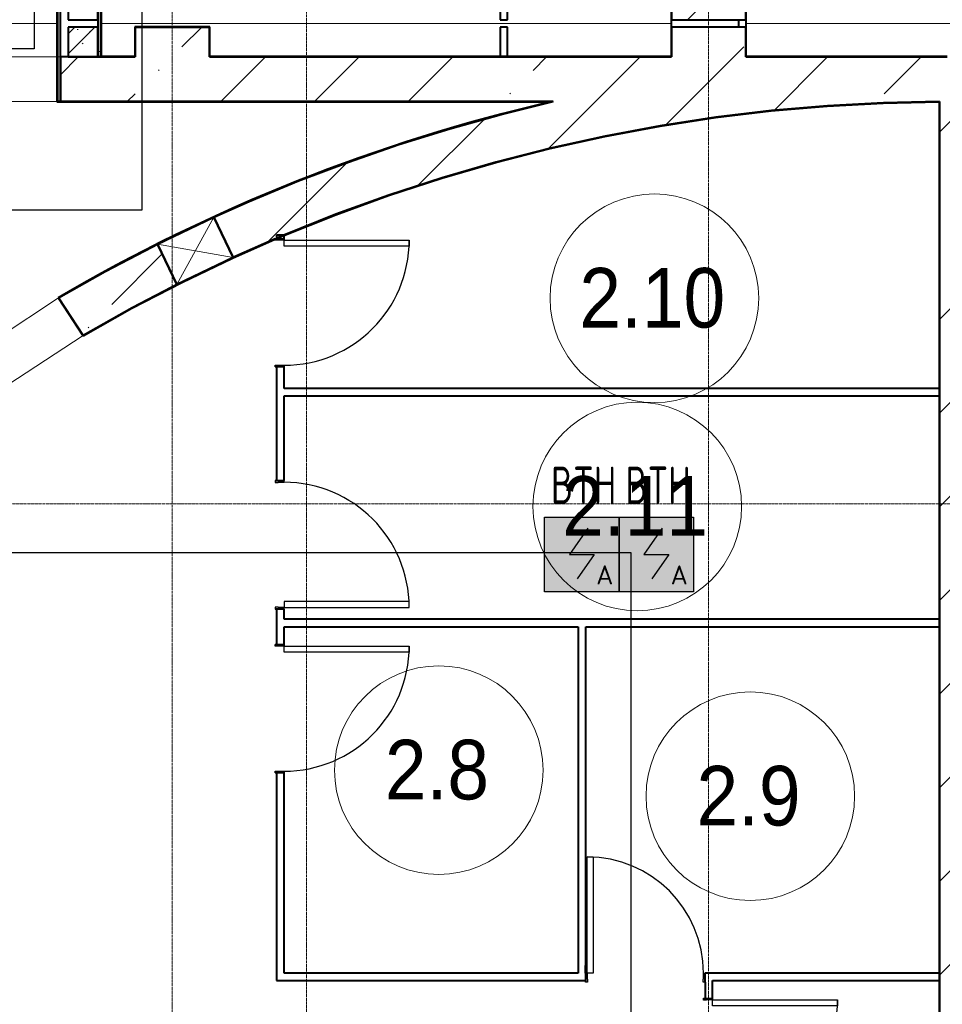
# Model space of a CAD drawing. Header units: millimetres. Extents: x -135639 to 224623, y -383017 to -59102.
# Tile 26 of 256: x 15570 to 21763, y -290875 to -284266. Entities that reach past the tile are written whole.
import ezdxf
from ezdxf.enums import TextEntityAlignment as Align

# ---------------------------------------------------------------- set-up
doc = ezdxf.new("R2010")
doc.units = ezdxf.units.MM
for name, pattern in [('CONTINOUS', [0]), ('Линия сетки', [25, 20, -2.5, 0, -2.5]), ('Штрих_3_1_5_', [4.5, 3, -1.5]), ('Штриховая_ш3 п1_5', [4.5, 3, -1.5])]:
    doc.linetypes.add(name, pattern=pattern)
for name, color, linetype, lineweight in [('A-000-M_MASS', 7, 'Continuous', 18), ('A-010-A_ROOM', 7, 'Continuous', 20), ('A-200-M_WALL', 7, 'Continuous', 18), ('A-200-M_WALL_EXT', 7, 'Continuous', 18), ('A-200-M_WALL_INT', 7, 'Continuous', 18), ('A-200-M_WALL_PAT', 7, 'Continuous', 40), ('A-314-M_WINDOW', 7, 'Continuous', 18), ('A-325-M_DOOR', 7, 'Continuous', 18), ('A-325-M_DOOR__FRAME', 7, 'Continuous', 30), ('A-325-M_DOOR_OPENING', 7, 'Continuous', 18), ('A-325-M_DOOR_PANEL', 7, 'Continuous', 30), ('S-280-M_COLUMN', 7, 'Continuous', 18), ('Z-030-M_GRID', 7, 'Continuous', 9), ('Z-060-M_DETAIL', 7, 'Continuous', 18), ('ПС', 7, 'Continuous', 40), ('СС-011-ПОЖ-СИГНАЛИЗАЦИЯ', 1, 'Continuous', 30)]:
    doc.layers.add(name, color=color, linetype=linetype, lineweight=lineweight)
doc.layers.add('A-010-M_ROOM_SEPARATION', color=4, linetype='Штриховая_ш3 п1_5', lineweight=40, true_color=0x00ffff)
doc.styles.add('1111', font='isocpeur.ttf')
doc.styles.add('Arial_2', font='arial.ttf', dxfattribs={"width": 0.9, "height": 400})
pattern_1 = [(0, (0, 0), (812.8, 203.2), [67.056, -542.544, 67.056, -542.544, -3251.2]), (0, (0, 0), (812.8, 203.2), [-1219.2, 67.056, -1152.144, 67.056, -542.544, -1422.4]), (0, (0, 0), (812.8, 203.2), [-3048, 67.056, -339.344, 67.056, -948.944]), (120, (304.8, 101.6), (-582.37636, 602.30545), [67.056, -542.544, 67.056, -542.544, -3251.2]), (120, (304.8, 101.6), (-582.37636, 602.30545), [-1219.2, 67.056, -1152.144, 67.056, -542.544, -1422.4]), (120, (304.8, 101.6), (-582.37636, 602.30545), [-3048, 67.056, -339.344, 67.056, -948.944]), (240, (406.4, 508), (-230.42364, -805.50545), [67.056, -542.544, 67.056, -542.544, -3251.2]), (240, (406.4, 508), (-230.42364, -805.50545), [-1219.2, 67.056, -1152.144, 67.056, -542.544, -1422.4]), (240, (406.4, 508), (-230.42364, -805.50545), [-3048, 67.056, -339.344, 67.056, -948.944])]
pattern_2 = [(45, (0, 0), (-628.618, 628.618), []), (45, (628.6, 0), (-628.618, 628.618), [1111.25, -222.25, 6.706, -215.544])]

# ---------------------------------------------------------------- blocks, each defined once
blk = doc.blocks.new('101_Дверь_Однопольная - _ПЧ_800х1800_ПХА_Пр-3600871-B2_-11_400_')
at = {"layer": 'A-325-M_DOOR', "color": 253, "lineweight": 30, "true_color": 0xaaaaaa}
for p, q in [((-431, 25), (-430, 25)), ((-431, -35), (-431, 25)), ((-430, 25), (-430, -35)), ((430, -35), (430, 25)), ((430, 25), (431, 25)), ((431, 25), (431, -35)), ((-430, -35), (-431, -35)), ((431, -35), (430, -35))]:
    blk.add_line(p, q, dxfattribs=at)
at = {"layer": 'A-325-M_DOOR__FRAME', "color": 253, "true_color": 0xaaaaaa}
for p, q in [((-430, 25), (-420, 25)), ((-430, -35), (-430, 25)), ((-420, 25), (-420, -15)), ((420, 25), (430, 25)), ((420, -15), (420, 25)), ((430, 25), (430, -35)), ((-419, -35), (-430, -35)), ((-420, -15), (-419, -15)), ((-419, -15), (-419, -35)), ((419, -15), (420, -15)), ((419, -35), (419, -15)), ((430, -35), (419, -35))]:
    blk.add_line(p, q, dxfattribs=at)
at = {"layer": 'A-325-M_DOOR_PANEL', "color": 253, "true_color": 0xaaaaaa}
for p, q in [((-420, 865), (-380, 865)), ((-420, 25), (-420, 865)), ((-380, 865), (-380, 25)), ((-380, 25), (-420, 25))]:
    blk.add_line(p, q, dxfattribs=at)
blk.add_arc((-420, 25), 840, 0, 90, dxfattribs=at)
blk = doc.blocks.new('101_Дверь_Однопольная - _ПЧ_740х1800_ПХА_Пр-3632808-B2_-11_400_')
at = {"layer": 'A-325-M_DOOR', "color": 253, "lineweight": 30, "true_color": 0xaaaaaa}
for p, q in [((-401, 25), (-400, 25)), ((-401, -35), (-401, 25)), ((-400, 25), (-400, -35)), ((400, -35), (400, 25)), ((400, 25), (401, 25)), ((401, 25), (401, -35)), ((-400, -35), (-401, -35)), ((401, -35), (400, -35))]:
    blk.add_line(p, q, dxfattribs=at)
at = {"layer": 'A-325-M_DOOR__FRAME', "color": 253, "true_color": 0xaaaaaa}
for p, q in [((-400, 25), (-390, 25)), ((-400, -35), (-400, 25)), ((-390, 25), (-390, -15)), ((390, 25), (400, 25)), ((390, -15), (390, 25)), ((400, 25), (400, -35)), ((-389, -35), (-400, -35)), ((-390, -15), (-389, -15)), ((-389, -15), (-389, -35)), ((389, -15), (390, -15)), ((389, -35), (389, -15)), ((400, -35), (389, -35))]:
    blk.add_line(p, q, dxfattribs=at)
at = {"layer": 'A-325-M_DOOR_PANEL', "color": 253, "true_color": 0xaaaaaa}
for p, q in [((-390, 805), (-350, 805)), ((-390, 25), (-390, 805)), ((-350, 805), (-350, 25)), ((-350, 25), (-390, 25))]:
    blk.add_line(p, q, dxfattribs=at)
blk.add_arc((-390, 25), 780, 0, 90, dxfattribs=at)
blk = doc.blocks.new('101_Дверь_Однопольная - _ПЧ_800х1800_Кладовая_Л-3601578-B2_-11_400_')
at = {"layer": 'A-325-M_DOOR', "color": 253, "lineweight": 30, "true_color": 0xaaaaaa}
for p, q in [((-430, 25), (-431, 25)), ((-431, 25), (-431, -35)), ((-430, -35), (-430, 25)), ((431, 25), (430, 25)), ((430, 25), (430, -35)), ((431, -35), (431, 25)), ((-431, -35), (-430, -35)), ((430, -35), (431, -35))]:
    blk.add_line(p, q, dxfattribs=at)
at = {"layer": 'A-325-M_DOOR__FRAME', "color": 253, "true_color": 0xaaaaaa}
for p, q in [((-420, 25), (-430, 25)), ((-430, 25), (-430, -35)), ((-420, -15), (-420, 25)), ((430, 25), (420, 25)), ((420, 25), (420, -15)), ((430, -35), (430, 25)), ((-430, -35), (-419, -35)), ((-419, -15), (-420, -15)), ((-419, -35), (-419, -15)), ((420, -15), (419, -15)), ((419, -15), (419, -35)), ((419, -35), (430, -35))]:
    blk.add_line(p, q, dxfattribs=at)
at = {"layer": 'A-325-M_DOOR_PANEL', "color": 253, "true_color": 0xaaaaaa}
for p, q in [((420, 865), (380, 865)), ((380, 865), (380, 25)), ((420, 25), (420, 865)), ((380, 25), (420, 25))]:
    blk.add_line(p, q, dxfattribs=at)
blk.add_arc((420, 25), 840, 90, 180, dxfattribs=at)
blk = doc.blocks.new('180_ДефШов_ОснЛиния_ - Накладной профиль шир_ 50 мм Пол-3646960-B2_-11_400_')
at = {"layer": 'A-000-M_MASS', "color": 253, "true_color": 0xaaaaaa}
blk.add_line((4, 0), (1154, 0), dxfattribs=at)
blk = doc.blocks.new('180_ДефШов_ОснЛиния_ - Накладной профиль шир_ 50 мм Пол-3648245-B2_-11_400_')
at = {"layer": 'A-000-M_MASS', "color": 253, "true_color": 0xaaaaaa}
blk.add_line((25, 0), (250, 0), dxfattribs=at)
blk = doc.blocks.new('180_ДефШов_ОснЛиния_ - Накладной профиль шир_ 50 мм Пол-3647563-B2_-11_400_')
at = {"layer": 'A-000-M_MASS', "color": 253, "true_color": 0xaaaaaa}
blk.add_line((0, 0), (3100, 0), dxfattribs=at)
blk = doc.blocks.new('180_ДефШов_ОснЛиния_ - Накладной профиль Угловой шир_ 50 мм Пол-3647981-B2_-11_400_')
at = {"layer": 'A-000-M_MASS', "color": 253, "true_color": 0xaaaaaa}
blk.add_line((0, 0), (500, 0), dxfattribs=at)
blk = doc.blocks.new('135_SLK_GD_AR_rvt-1-B2_-11_400_')
at = {"layer": 'A-200-M_WALL_PAT', "lineweight": 9, "true_color": 0xaaaaaa}
h = blk.add_hatch(dxfattribs=at)
h.set_pattern_fill('FP_4', color=253, style=0, pattern_type=2)
h.set_pattern_definition(pattern_1)
h.paths.add_polyline_path([(24400, 76900), (24400, 80700), (24380, 80700), (24380, 76900)])
h = blk.add_hatch(dxfattribs=at)
h.set_pattern_fill('FP_4', color=253, style=0, pattern_type=2)
h.set_pattern_definition(pattern_1)
h.paths.add_polyline_path([(24650, 77200), (24670, 77202), (24670, 80410), (24650, 80410), (24650, 77202)])
h = blk.add_hatch(dxfattribs=at)
h.set_pattern_fill('FP_1', color=253, style=0, pattern_type=2)
h.set_pattern_definition([(50, (0, 0), (437.2423, -38.2536), [45.72, -502.92]), (355, (0, 0), (-84.5828, 458.5367), [36.576, -402.336]), (100.451, (36.44, -3.2), (352.662, 420.2802), [38.856, -427.416]), (46.184, (0, 121.9), (650.59, -100.9033), [68.58, -754.38]), (96.636, (54.2, 113.5), (569.766, 593.8263), [58.284, -641.125]), (351.184, (0, 121.9), (569.7716, 593.8214), [54.864, -603.504]), (21, (60.96, 91.44), (363.875, -245.4366), [45.72, -502.92]), (326, (60.96, 91.44), (148.3253, 442.0518), [36.576, -402.336]), (71.451, (91.3, 71), (512.201, 196.6115), [38.856, -427.416]), (37.5, (0, 0), (7.41278, 202.9318), [6.706, -390.754, 6.706, -401.726, -403.86]), (37.5, (0, 0), (7.41278, 202.9318), [-805.891, 6.706, -397.154]), (7.5, (0, 0), (160.36715, 240.43305), [6.706, -226.162, 6.706, -381.61, -153.924]), (7.5, (0, 0), (160.36715, 240.43305), [-621.182, 6.706, -147.218]), (327.5, (-135.94, 0), (325.41783, -13.7491), [6.706, -145.694, 6.706, -468.782, -630.936]), (327.5, (-135.94, 0), (325.41783, -13.7491), [-627.888, 6.706, -624.23]), (317.5, (-196.9, 0), (355.51, 61.0244), [6.706, -191.414, 6.706, -309.067, -448.056]), (317.5, (-196.9, 0), (355.51, 61.0244), [-513.893, 6.706, -441.35])])
h.paths.add_polyline_path([(24650, 77200), (24650, 77400), (24450, 77400), (24450, 77200)])
h = blk.add_hatch(dxfattribs=at)
h.set_pattern_fill('FP_2', color=253, style=0, pattern_type=2)
h.set_pattern_definition([(45, (0, 0), (-202.0558, 202.0558), []), (45, (134.7, 0), (-202.0558, 202.0558), [])])
h.paths.add_polyline_path([(24650, 77200), (24650, 77400), (24450, 77400), (24450, 77200)])
at = {"layer": 'A-010-M_ROOM_SEPARATION', "color": 131, "linetype": 'Штрих_3_1_5_', "true_color": 0xaaffff}
blk.add_line((28950, 77450), (28950, 77400), dxfattribs=at)
at = {"layer": 'A-200-M_WALL', "color": 253, "lineweight": 40, "true_color": 0xaaaaaa}
for p, q in [((24380, 80700), (24380, 76900)), ((24670, 77202), (24670, 80405)), ((24670, 77200), (24670, 77202)), ((24380, 76900), (24375, 76900)), ((24400, 76900), (24380, 76900))]:
    blk.add_line(p, q, dxfattribs=at)
at = {"layer": 'A-200-M_WALL_INT', "color": 253, "lineweight": 40, "true_color": 0xaaaaaa}
for p, q in [((24375, 80705), (24375, 76900)), ((24400, 76900), (24400, 80680)), ((24450, 80630), (24450, 77450)), ((27350, 80600), (27350, 77450)), ((27400, 77450), (27400, 80600)), ((24650, 77450), (24650, 80430)), ((24650, 80405), (24650, 77202)), ((24675, 77202), (24675, 80405)), ((28498, 78252), (28498, 77202)), ((29002, 77202), (29002, 78250)), ((24450, 77450), (24650, 77450)), ((24450, 77400), (24450, 77200)), ((24650, 77400), (24450, 77400)), ((24650, 77200), (24650, 77400)), ((24900, 77402), (24898, 77402)), ((24898, 77402), (24898, 77202)), ((25402, 77402), (24900, 77402)), ((24900, 77202), (24900, 77400)), ((24900, 77400), (25400, 77400)), ((25400, 77400), (25400, 77200)), ((25402, 77400), (25402, 77402)), ((25402, 77202), (25402, 77400)), ((27350, 77450), (27400, 77450)), ((27350, 77400), (27350, 77200)), ((27400, 77400), (27350, 77400)), ((27400, 77200), (27400, 77400)), ((28500, 77202), (28500, 77450)), ((29000, 77450), (29000, 77200)), ((24450, 77200), (24650, 77200)), ((24650, 77202), (24650, 77200)), ((24650, 77200), (24670, 77200)), ((24670, 77200), (24900, 77200)), ((24898, 77202), (24675, 77202)), ((24900, 77200), (24900, 77202)), ((25400, 77200), (25402, 77200)), ((28498, 77202), (25402, 77202)), ((25402, 77200), (28500, 77200)), ((27350, 77200), (27400, 77200)), ((28500, 77200), (28500, 77202)), ((29000, 77200), (29002, 77200)), ((30350, 77202), (29002, 77202)), ((29002, 77200), (30350, 77200)), ((24375, 76900), (24375, 76898)), ((24375, 76898), (24400, 76898)), ((27706.1, 76900), (24400, 76900)), ((24400, 76898), (27688.6, 76898)), ((30298, 76897.9), (30298, 68502)), ((30300, 76897.9), (30300, 76899.9)), ((30300, 68500), (30300, 76897.9)), ((25839.7, 75978.6), (25555.6, 75852.9)), ((25850, 76004.1), (25850, 75981)), ((25900, 76004.1), (25850, 76004.1)), ((25900, 75981), (25900, 76004.1)), ((24384, 75583), (24385.1, 75581.4)), ((24385.1, 75581.4), (24549.9, 75330.2)), ((24551.6, 75331.2), (24386.9, 75582.4)), ((24549.9, 75330.2), (24551, 75328.5)), ((25850, 75119), (25850, 74356)), ((25900, 74975), (25900, 75119)), ((30300, 74975), (25900, 74975)), ((30300, 74925), (30300, 74975)), ((25900, 74356), (25900, 74925)), ((25900, 74925), (30300, 74925)), ((25850, 73494), (25850, 73256)), ((25900, 73425), (25900, 73494)), ((30300, 73425), (25900, 73425)), ((25900, 73256), (25900, 73375)), ((25900, 73375), (27875, 73375)), ((27875, 73375), (27875, 71050)), ((27925, 73375), (30300, 73375)), ((27925, 71100), (27925, 73375)), ((30300, 73375), (30300, 73425)), ((25850, 72394), (25850, 71000)), ((25900, 71050), (25900, 72394)), ((27924, 71050), (27924, 71100)), ((27924, 71100), (27925, 71100)), ((25850, 71000), (25900, 71000)), ((27875, 71050), (25900, 71050)), ((25900, 71000), (27924, 71000)), ((30300, 71050), (28726, 71050)), ((28726, 70990), (28726, 70881)), ((28775, 71000), (30300, 71000)), ((28775, 70881), (28775, 71000)), ((30300, 71000), (30300, 71050))]:
    blk.add_line(p, q, dxfattribs=at)
at = {"layer": 'A-200-M_WALL_INT', "color": 253, "lineweight": 40, "true_color": 0xaaaaaa, "flags": 128}
for points in [[(25429.6, 76125.2), (25665.2, 76230.2), (25996.4, 76367.5), (26331.5, 76494.7), (26670.4, 76611.6), (27012.7, 76718.2), (27358, 76814.4), (27706.1, 76900)], [(30300, 76899.9), (29923.4, 76892.1), (29547.2, 76871.9), (29172, 76839.5), (28797.9, 76794.8), (28425.6, 76737.8), (28055.3, 76668.7), (27687.4, 76587.5), (27322.5, 76494.3), (26960.7, 76389.2), (26602.6, 76272.3), (26248.6, 76143.8), (25898.9, 76003.7), (25846.7, 75981.6)], [(25851.5, 75981.5), (25897.9, 76001.1), (26247.5, 76141.2), (26601.5, 76269.8), (26959.5, 76386.7), (27321.1, 76491.9), (27686, 76585.1), (28053.7, 76666.4), (28424, 76735.5), (28796.2, 76792.5), (29170.2, 76837.3), (29545.4, 76869.8), (29921.5, 76890), (30298, 76897.9)], [(25130.9, 75983.1), (25338.4, 76082.9), (25388.8, 76106.4)], [(24386.9, 75582.4), (24698.9, 75758.8), (25016.2, 75925.7), (25051, 75943.3)], [(24551, 75328.5), (24879.3, 75513.1), (25213.4, 75686.9), (25553.1, 75849.6), (25839.7, 75976.4)], [(25198, 75681.4), (24880, 75515.8), (24551.6, 75331.2)]]:
    blk.add_lwpolyline(points, dxfattribs=at)
at = {"layer": 'A-200-M_WALL_INT', "color": 253, "lineweight": 40, "true_color": 0xaaaaaa}
blk.add_arc((30350, 65400), 11802, 103.03267, 120.3649, dxfattribs=at)
at = {"layer": 'A-000-M_MASS', "color": 253, "lineweight": 18, "true_color": 0xaaaaaa}
for name, p in [('180_ДефШов_ОснЛиния_ - Накладной профиль шир_ 50 мм Пол-3646960-B2_-11_400_', (23221, 77425)), ('180_ДефШов_ОснЛиния_ - Накладной профиль шир_ 50 мм Пол-3648245-B2_-11_400_', (24650, 77425)), ('180_ДефШов_ОснЛиния_ - Накладной профиль Угловой шир_ 50 мм Пол-3647981-B2_-11_400_', (24900, 77425)), ('180_ДефШов_ОснЛиния_ - Накладной профиль шир_ 50 мм Пол-3647563-B2_-11_400_', (25400, 77425)), ('180_ДефШов_ОснЛиния_ - Накладной профиль шир_ 50 мм Пол-3647563-B2_-11_400_', (29000, 77425))]:
    blk.add_blockref(name, p, dxfattribs=at)
at = {"layer": 'A-325-M_DOOR', "color": 253, "lineweight": 18, "true_color": 0xaaaaaa, "rotation": 269.9999999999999}
for name, p in [('101_Дверь_Однопольная - _ПЧ_800х1800_ПХА_Пр-3600871-B2_-11_400_', (25875, 75550)), ('101_Дверь_Однопольная - _ПЧ_800х1800_Кладовая_Л-3601578-B2_-11_400_', (25875, 73925)), ('101_Дверь_Однопольная - _ПЧ_800х1800_ПХА_Пр-3600871-B2_-11_400_', (25875, 72825)), ('101_Дверь_Однопольная - _ПЧ_800х1800_ПХА_Пр-3600871-B2_-11_400_', (28750, 70450))]:
    blk.add_blockref(name, p, dxfattribs=at)
at = {"layer": 'A-325-M_DOOR', "color": 253, "lineweight": 18, "true_color": 0xaaaaaa}
blk.add_blockref('101_Дверь_Однопольная - _ПЧ_740х1800_ПХА_Пр-3632808-B2_-11_400_', (28325, 71025), dxfattribs=at)
blk = doc.blocks.new('Бетон-Прямоугольная-Колонна - CLM_Подземные этажи_В40-500х800-V179-B2_-11_400_')
at = {"layer": 'S-280-M_COLUMN', "lineweight": 9, "true_color": 0xaaaaaa}
h = blk.add_hatch(dxfattribs=at)
h.set_pattern_fill('FP_58', color=253, style=0, pattern_type=2)
h.set_pattern_definition([(225, (28750, 77850), (628.618, -628.618), []), (225, (28121.4, 77850), (628.618, -628.618), [1111.25, -222.25, 6.706, -215.544])])
h.paths.add_polyline_path([(250, 400), (-250, 400), (-250, -400), (250, -400), (250, 325.2)])
at = {"layer": 'S-280-M_COLUMN', "color": 253, "lineweight": 40, "true_color": 0xaaaaaa}
for p, q in [((250, 400), (-250, 400)), ((-250, 400), (-250, -400)), ((250, -400), (250, 400)), ((-250, -400), (250, -400))]:
    blk.add_line(p, q, dxfattribs=at)
blk = doc.blocks.new('135_SLK_GD_KR_rvt-1-B2_-11_400_')
at = {"layer": 'S-280-M_COLUMN', "color": 253, "lineweight": 18, "true_color": 0xaaaaaa, "rotation": 180}
blk.add_blockref('Бетон-Прямоугольная-Колонна - CLM_Подземные этажи_В40-500х800-V179-B2_-11_400_', (28750, 77850), dxfattribs=at)
blk = doc.blocks.new('231_ADSK_Дверь_Проем - ADSK_Дверь_Проем-1497007-B2_-11_400_')
at = {"layer": 'A-325-M_DOOR_OPENING', "color": 253, "true_color": 0xaaaaaa}
for p, q in [((-600, 150), (600, 150)), ((-600, -150), (600, -150))]:
    blk.add_line(p, q, dxfattribs=at)
blk = doc.blocks.new('231_ADSK_Дверь_Проем - ADSK_Дверь_Проем-1497014-B2_-11_400_')
at = {"layer": 'A-325-M_DOOR_OPENING', "color": 253, "true_color": 0xaaaaaa}
for p, q in [((-600, 150), (600, 150)), ((-600, -150), (600, -150))]:
    blk.add_line(p, q, dxfattribs=at)
blk = doc.blocks.new('231_Отверстие прямоуг _Окно_Стена_ - Ниша под балку-1497011-B2_-11_400_')
at = {"layer": 'A-314-M_WINDOW', "color": 253, "lineweight": 50, "true_color": 0xaaaaaa}
for p, q in [((-85, -150), (-85, 150)), ((-85, 150), (335, 150)), ((335, 150), (335, -150)), ((335, -150), (-85, -150))]:
    blk.add_line(p, q, dxfattribs=at)
at = {"layer": 'Z-060-M_DETAIL', "color": 253, "true_color": 0xaaaaaa}
for p, q in [((-85, 150), (-85, -150)), ((335, 150), (-85, 150)), ((335, 150), (-85, -150)), ((-85, 150), (335, -150)), ((335, 150), (335, -150)), ((-85, -150), (335, -150))]:
    blk.add_line(p, q, dxfattribs=at)
blk = doc.blocks.new('135_SLK_K1-2-3_KR_rvt-1-B2_-11_400_')
at = {"layer": 'A-200-M_WALL_PAT', "lineweight": 9, "true_color": 0xaaaaaa}
h = blk.add_hatch(dxfattribs=at)
h.set_pattern_fill('FP_5', color=253, style=0, pattern_type=2)
h.set_pattern_definition(pattern_2)
h.paths.add_polyline_path([(27706.1, 76900), (27969.6, 76957.4), (28234.2, 77008.8), (28500, 77054.1), (28500, 77200), (25400, 77200), (25400, 76900), (27065.4, 76900)])
h.paths.add_polyline_path([(24400, 76900), (24900, 76900), (24900, 77200), (24400, 77200)])
h.paths.add_polyline_path([(22905.8, 76900), (23200, 76900), (23200, 77200), (21800, 77200), (21800, 76900)])
h.paths.add_polyline_path([(21300, 76900), (21300, 77200), (18200, 77200), (18200, 76900), (18746.2, 76900)])
h.paths.add_polyline_path([(17359.7, 76900), (17700, 76900), (17700, 77200), (15050, 77200), (15050, 76900), (15973.2, 76900)])
h.paths.add_polyline_path([(29000, 77122.5), (29336.5, 77156.4), (29673.9, 77180.6), (30011.8, 77195.2), (30350, 77200), (29000, 77200)])
h = blk.add_hatch(dxfattribs=at)
h.set_pattern_fill('FP_5', color=253, style=0, pattern_type=2)
h.set_pattern_definition(pattern_2)
h.paths.add_polyline_path([(19435.1, 69021.4), (19558.5, 69374.2), (19693.4, 69722.8), (19844.7, 70078.1), (19844.5, 70078.1), (19572.6, 70204.4), (19566.3, 70190.9), (19416, 69837.1), (19277.3, 69478.6), (19150.3, 69115.9)])
h.paths.add_polyline_path([(20005.7, 70423.8), (20164.9, 70739.8), (20343.8, 71068), (20533.3, 71390.2), (20733.1, 71706), (20943.2, 72015.2), (21163.1, 72317.5), (21392.8, 72612.4), (21631.9, 72899.7), (21880.2, 73179), (22137.5, 73450.2), (22403.5, 73712.8), (22677.8, 73966.7), (22960.3, 74211.5), (23250.6, 74447), (23548.3, 74672.9), (23383.5, 74924.1), (23077, 74692.2), (22778.3, 74450.4), (22487.5, 74198.9), (22205.1, 73938.2), (21931.4, 73668.4), (21666.5, 73389.8), (21410.9, 73102.8), (21164.8, 72807.6), (20928.4, 72504.5), (20702, 72193.9), (20485.9, 71876.1), (20280.2, 71551.4), (20085.2, 71220.1), (19901.1, 70882.7), (19742, 70567.2), (20013.6, 70440.6)])
h.paths.add_polyline_path([(38481.7, 73531.7), (38693.9, 73743.9), (38499.5, 73933.8), (38300.8, 74119.2), (38050, 74340.9), (38050, 74300), (37800, 74300), (37800, 74550.2), (37700, 74631.3), (37550.9, 74748.1), (37400, 74862.4), (37114, 75068.9), (36771.2, 75299), (36524.1, 75455.9), (36220.7, 75636), (35912.1, 75806.9), (35598.5, 75968.5), (35280.2, 76120.7), (34957.5, 76263.3), (34630.7, 76396.2), (34300.1, 76519.2), (33965.9, 76632.3), (33628.5, 76735.4), (33288.2, 76828.3), (32945.3, 76911.1), (32600, 76983.5), (32600, 76900), (32100, 76900), (32100, 77069.5), (31810, 77109.3), (31519.1, 77141.9), (31225, 77167.5), (30935.3, 77185.5), (30642.7, 77196.4), (30350, 77200), (30011.8, 77195.2), (29673.9, 77180.6), (29336.5, 77156.4), (29000, 77122.5), (29000, 76900), (28500, 76900), (28500, 77054.1), (28234.2, 77008.8), (27969.6, 76957.4), (27706.1, 76900), (27358, 76814.4), (27012.7, 76718.2), (26670.4, 76611.6), (26331.5, 76494.7), (25996.4, 76367.5), (25665.2, 76230.2), (25430, 76124.2), (25559.5, 75854.8), (25559.5, 75854.6), (25840, 75980), (25840, 75981), (25847.3, 75981), (25898.9, 76003.7), (26248.6, 76143.8), (26602.6, 76272.3), (26960.7, 76389.2), (27322.5, 76494.3), (27687.4, 76587.5), (28055.3, 76668.7), (28452, 76741.9), (28797.9, 76794.8), (29172, 76839.5), (29547.2, 76871.9), (29923.4, 76892.1), (30300, 76899.9), (30550, 76898.3), (30917.8, 76886), (31285, 76861.9), (31651.2, 76826.1), (32016.1, 76778.7), (32379.3, 76719.5), (32740.5, 76648.8), (33099.1, 76566.6), (33455, 76472.9), (33807.7, 76367.9), (34156.8, 76251.6), (34502.1, 76124.3), (34843.1, 75985.9), (35179.5, 75836.8), (35510.9, 75676.9), (35895.2, 75474.8), (36059.2, 75381.3), (36157.6, 75325.8), (36472.2, 75134.9), (36780.6, 74934), (37082.3, 74723.4), (37377.2, 74503.2), (37664.8, 74273.7), (37945, 74035.2), (38217.4, 73787.7)])
h.paths.add_polyline_path([(24551.6, 75331.2), (24880, 75515.8), (25180.9, 75672.9), (25051, 75942.7), (25016.2, 75925.7), (24698.9, 75758.8), (24386.9, 75582.4)])
h = blk.add_hatch(dxfattribs=at)
h.set_pattern_fill('FP_5', color=253, style=0, pattern_type=2)
h.set_pattern_definition(pattern_2)
h.paths.add_polyline_path([(30550, 68500), (30550, 76898.3), (30300, 76899.9), (30300, 68500)])
at = {"layer": 'S-280-M_COLUMN', "lineweight": 9, "true_color": 0xaaaaaa}
h = blk.add_hatch(dxfattribs=at)
h.set_pattern_fill('FP_5', color=253, style=0, pattern_type=2)
h.set_pattern_definition(pattern_2)
h.paths.add_polyline_path([(25400, 76900), (25400, 77400), (24900, 77400), (24900, 76900)])
h = blk.add_hatch(dxfattribs=at)
h.set_pattern_fill('FP_5', color=253, style=0, pattern_type=2)
h.set_pattern_definition(pattern_2)
h.paths.add_polyline_path([(28500, 76900), (29000, 76900), (29000, 77400), (28500, 77400), (28500, 77054.1)])
at = {"layer": 'A-200-M_WALL_EXT', "color": 253, "lineweight": 40, "true_color": 0xaaaaaa}
for p, q in [((24900, 77200), (24400, 77200)), ((24400, 77200), (24400, 76900)), ((28500, 77200), (25400, 77200)), ((30350, 77200), (29000, 77200)), ((24400, 76900), (24900, 76900)), ((25400, 76900), (27706.1, 76900)), ((30300, 76899.9), (30300, 68500)), ((25555.6, 75852.9), (25839.7, 75978.6)), ((24386.9, 75582.4), (24551.6, 75331.2))]:
    blk.add_line(p, q, dxfattribs=at)
at = {"layer": 'A-200-M_WALL_EXT', "color": 253, "lineweight": 40, "true_color": 0xaaaaaa, "flags": 128}
for points in [[(27706.1, 76900), (27358, 76814.4), (27012.7, 76718.2), (26670.4, 76611.6), (26331.5, 76494.7), (25996.4, 76367.5), (25665.2, 76230.2), (25429.6, 76125.2)], [(25846.7, 75981.6), (25898.9, 76003.7), (26248.6, 76143.8), (26602.6, 76272.3), (26960.7, 76389.2), (27322.5, 76494.3), (27687.4, 76587.5), (28055.3, 76668.7), (28425.6, 76737.8), (28797.9, 76794.8), (29172, 76839.5), (29547.2, 76871.9), (29923.4, 76892.1), (30300, 76899.9)], [(25388.8, 76106.4), (25338.4, 76082.9), (25130.9, 75983.1)], [(25051, 75943.3), (25016.2, 75925.7), (24698.9, 75758.8), (24386.9, 75582.4)], [(24551.6, 75331.2), (24880, 75515.8), (25198, 75681.4)]]:
    blk.add_lwpolyline(points, dxfattribs=at)
at = {"layer": 'S-280-M_COLUMN', "color": 253, "lineweight": 40, "true_color": 0xaaaaaa}
for p, q in [((25400, 77400), (24900, 77400)), ((24900, 77400), (24900, 77200)), ((25400, 77200), (25400, 77400)), ((29000, 77400), (28500, 77400)), ((28500, 77400), (28500, 77200)), ((29000, 77200), (29000, 77400)), ((24900, 76900), (25400, 76900))]:
    blk.add_line(p, q, dxfattribs=at)
at = {"layer": 'A-314-M_WINDOW', "color": 253, "lineweight": 18, "true_color": 0xaaaaaa, "rotation": 205.6641955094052}
blk.add_blockref('231_Отверстие прямоуг _Окно_Стена_ - Ниша под балку-1497011-B2_-11_400_', (25417.9, 75953.2), dxfattribs=at)
at = {"layer": 'A-325-M_DOOR', "color": 253, "lineweight": 18, "true_color": 0xaaaaaa}
for name, p, rotation in [('231_ADSK_Дверь_Проем - ADSK_Дверь_Проем-1497014-B2_-11_400_', (23800, 77050), 180), ('231_ADSK_Дверь_Проем - ADSK_Дверь_Проем-1497007-B2_-11_400_', (23967.7, 75127.5), 33.26928180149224)]:
    blk.add_blockref(name, p, dxfattribs=dict(at, rotation=rotation))
blk = doc.blocks.new('050_Марка_Помещение - Номер-620969-B2_-11_400_')
at = {"layer": 'A-010-A_ROOM', "color": 253, "true_color": 0xaaaaaa}
blk.add_circle((0, 0), 3.5, dxfattribs=at)
blk = doc.blocks.new('-2 этаж')
at = {"layer": 'Z-030-M_GRID', "color": 253, "linetype": 'Линия сетки', "true_color": 0xaaaaaa}
for p, q in [((284242.3, -369626.8), (284242.3, -260675.8)), ((285142.3, -367088.3), (285142.3, -260677.3)), ((287842.3, -369626.6), (287842.3, -260675.6)), ((415039.4, -275727.3), (255409.6, -275727.3))]:
    blk.add_line(p, q, dxfattribs=at)
at = {"lineweight": 5}
for name in ['135_SLK_GD_KR_rvt-1-B2_-11_400_', '135_SLK_GD_AR_rvt-1-B2_-11_400_', '135_SLK_K1-2-3_KR_rvt-1-B2_-11_400_']:
    blk.add_blockref(name, (259092.3, -349927.3), dxfattribs=at)
at = {"layer": 'A-010-A_ROOM', "color": 253, "true_color": 0xaaaaaa, "xscale": 199.9999999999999, "yscale": 199.9999999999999, "zscale": 199.9999999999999}
for p in [(287478.2, -274347.3), (287363.2, -275744.9), (286030.7, -277514.6), (288122.1, -277689.9)]:
    blk.add_blockref('050_Марка_Помещение - Номер-620969-B2_-11_400_', p, dxfattribs=at)
at = {"layer": 'A-010-A_ROOM', "color": 253, "lineweight": 9, "true_color": 0xaaaaaa, "char_height": 400, "attachment_point": 1, "style": 'Arial_2'}
for s, insert, width in [('2.10', (286974.7, -274143.9), 1212.151), ('2.11', (286859.6, -275541.4), 1212.151), ('2.8', (285669.3, -277311.2), 865.822), ('2.9', (287760.7, -277486.4), 865.822)]:
    blk.add_mtext(s, dxfattribs=dict(at, insert=insert, width=width))
blk = doc.blocks.new('*U4706')
at = {"lineweight": 35, "true_color": 0xffffff}
h = blk.add_hatch(color=7, dxfattribs=at)
h.dxf.hatch_style = 1
h.paths.add_polyline_path([(0, 499.6), (0, 0), (499.6, 0), (499.6, 499.6)])
at = {"color": 1, "linetype": 'ByBlock', "lineweight": -2}
for p, q in [((289.5, 426.3), (166.9, 249.8)), ((166.9, 249.8), (332.7, 249.8)), ((332.7, 249.8), (219.3, 86.3))]:
    blk.add_line(p, q, dxfattribs=at)
at = {"color": 1, "linetype": 'ByBlock', "lineweight": -2, "ltscale": 0.1}
blk.add_lwpolyline([(0, 499.6), (499.6, 499.6), (499.6, 0), (0, 0)], close=True, dxfattribs=at)
at = {"color": 1, "linetype": 'ByBlock', "lineweight": -2, "ltscale": 1000, "style": '1111'}
blk.add_text('A', height=128.1, dxfattribs=at).set_placement((403.4, 49.2), align=Align.CENTER)
at = {"color": 0, "linetype": 'ByBlock', "lineweight": -2, "style": '1111'}
blk.add_attdef('INDEX', (-63.3, -234.7), '', height=125, dxfattribs=at)
at = {"color": 0, "linetype": 'ByBlock', "lineweight": -2, "style": '1111', "flags": 1}
for tag, p in [('NAME_DEVICE', (-64.1, -421.2)), ('NUM_POM', (-81.6, -847))]:
    blk.add_attdef(tag, p, '', height=125, dxfattribs=at)
at = {"color": 0, "linetype": 'ByBlock', "lineweight": -2, "style": '1111', "width": 0.7}
blk.add_attdef('NUM_DEVICE', (-64.1, -629.5), '', height=125, dxfattribs=at)

msp = doc.modelspace()

# ---------------------------------------------------------------- linework, layer by layer
at = {"layer": 'СС-011-ПОЖ-СИГНАЛИЗАЦИЯ', "lineweight": 30}
for points in [[(4796.2, -295978), (8897.7, -295978), (8897.7, -292181.1), (8502.8, -292181.1), (8502.8, -286168.1), (9052.3, -286168.1), (9052.3, -280954.2), (8097.1, -280954.2), (8097.1, -280474.5), (15667.4, -280474.5), (15667.4, -284460.8), (14547.9, -284460.8), (14547.9, -285542.9), (16393, -285542.9), (16393, -277768.7), (18243.5, -277768.7), (18243.5, -280539.1), (26908.1, -280539.1)], [(22090.8, -296893.4), (18510.1, -296893.4), (18510.1, -300162.9), (15819.8, -300162.9), (15819.8, -291616.5), (19674.9, -291616.5), (19674.9, -287843.9), (14418, -287843.9), (14418, -291585.9), (11569.5, -291585.9), (11569.5, -298034.8), (11153.3, -298034.8), (11153.3, -305918.6), (12379.7, -306308.9), (20751.2, -306308.9), (20751.2, -308425.7), (22005.9, -308425.7)]]:
    msp.add_lwpolyline(points, dxfattribs=at)

# ---------------------------------------------------------------- block references
at = {"color": 0}
msp.add_blockref('-2 этаж', (-267647.8, -11788.6), dxfattribs=at)
at = {"layer": 'ПС', "color": 7, "linetype": 'CONTINOUS', "lineweight": 30, "ltscale": 100}
ref = msp.add_blockref('*U4706', (19093.4, -288106.3), dxfattribs=dict(at, xscale=1.000736, yscale=1.000736, zscale=1.000736))
ref.add_attrib('NUM_DEVICE', 'BTH', dxfattribs={"layer": '0', "color": 0, "linetype": 'ByBlock', "lineweight": -2, "ltscale": 100, "height": 250.18, "style": '1111', "width": 0.7}).set_placement((19355.2, -287515.8), align=Align.CENTER)
ref = msp.add_blockref('*U4706', (19593.4, -288106.3), dxfattribs=dict(at, xscale=1.000736, yscale=1.000736, zscale=1.000736))
ref.add_attrib('NUM_DEVICE', 'BTH', dxfattribs={"layer": '0', "color": 0, "linetype": 'ByBlock', "lineweight": -2, "ltscale": 100, "height": 250.18, "style": '1111', "width": 0.7}).set_placement((19855.1, -287515.8), align=Align.CENTER)

doc.saveas('drawing.dxf')
